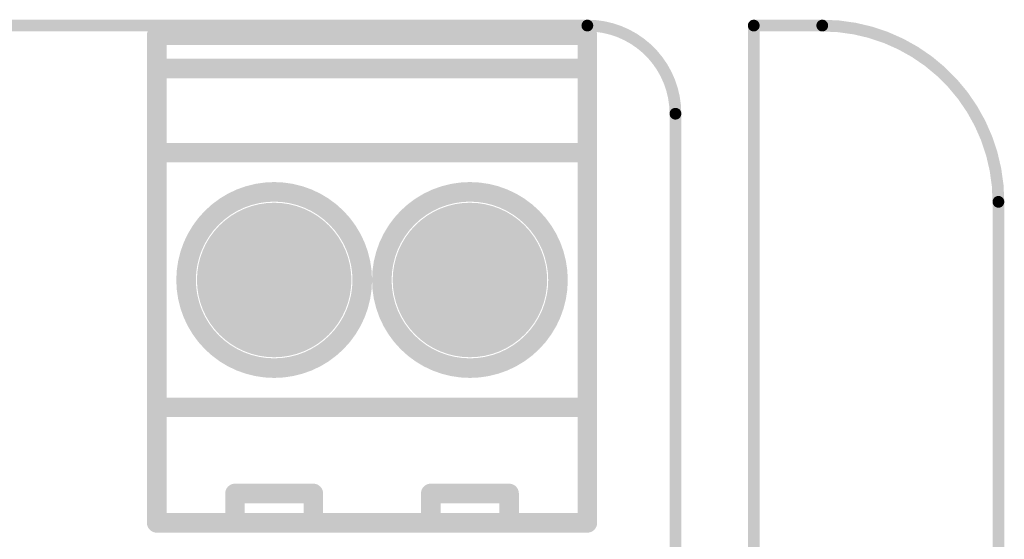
# Model space of a CAD drawing. Extents: x -0.07 to 0.95, y -0.15 to 2.1.
# Tile 14 of 14: x 0.45 to 0.95, y 1.84 to 2.1. Entities that reach past the tile are written whole.
import ezdxf

# ---------------------------------------------------------------- set-up
doc = ezdxf.new("R2010")
doc.units = 0
doc.layers.get('0').update_dxf_attribs({"linetype": 'CONTINUOUS'})
for name, color, linetype in [('gko', 6, 'CONTINUOUS'), ('gto', 2, 'CONTINUOUS'), ('gts', 1, 'CONTINUOUS')]:
    doc.layers.add(name, color=color, linetype=linetype)

# ---------------------------------------------------------------- blocks, each defined once
blk = doc.blocks.new('D11')
at = {"const_width": 0.003}
blk.add_lwpolyline([(-0.0015, 0, 1), (0.0015, 0, 1)], format="xyb", close=True, dxfattribs=at)
blk = doc.blocks.new('D10')
at = {"const_width": 0.005}
blk.add_lwpolyline([(-0.0025, 0, 1), (0.0025, 0, 1)], format="xyb", close=True, dxfattribs=at)
blk = doc.blocks.new('D68')
at = {"const_width": 0.03945}
blk.add_lwpolyline([(-0.019725, 0, 1), (0.019725, 0, 1)], format="xyb", close=True, dxfattribs=at)

msp = doc.modelspace()

# ---------------------------------------------------------------- linework, layer by layer
at = {"layer": 'gko', "color": 6, "const_width": 0.006}
for points in [[(0.16, 2.1), (0.74, 2.1)], [(0.825, 0.9764), (0.825, 2.1)], [(0.825, 2.1), (0.86, 2.1)], [(0.785, 2.055), (0.785, 2.055)], [(0.785, 2.055), (0.785, 2.055)], [(0.785, 1.06), (0.785, 2.055)], [(0.95, 2.01), (0.95, 2.01)], [(0.95, 2.01), (0.95, 2.01)], [(0.95, -0.05), (0.95, 2.01)]]:
    msp.add_lwpolyline(points, dxfattribs=at)
for points in [[(0.785, 2.055, 0.414214), (0.74, 2.1)], [(0.95, 2.01, 0.414214), (0.86, 2.1)]]:
    msp.add_lwpolyline(points, format="xyb", dxfattribs=at)
at = {"layer": 'gto', "color": 2, "const_width": 0.01}
for points in [[(0.52, 2.0951), (0.74, 2.0951)], [(0.52, 1.8461), (0.52, 2.0951)], [(0.74, 1.8461), (0.74, 2.0951)], [(0.52, 2.0781), (0.74, 2.0781)], [(0.52, 2.0351), (0.74, 2.0351)], [(0.535, 1.9701), (0.535, 1.9701)], [(0.625, 1.9701), (0.625, 1.9701)], [(0.625, 1.9701), (0.625, 1.9701)], [(0.635, 1.9701), (0.635, 1.9701)], [(0.725, 1.9701), (0.725, 1.9701)], [(0.725, 1.9701), (0.725, 1.9701)], [(0.52, 1.9051), (0.74, 1.9051)], [(0.56, 1.8611), (0.6, 1.8611)], [(0.56, 1.8461), (0.56, 1.8611)], [(0.6, 1.8461), (0.6, 1.8611)], [(0.66, 1.8611), (0.7, 1.8611)], [(0.66, 1.8461), (0.66, 1.8611)], [(0.7, 1.8461), (0.7, 1.8611)], [(0.52, 1.8461), (0.74, 1.8461)]]:
    msp.add_lwpolyline(points, dxfattribs=at)
for points in [[(0.625, 1.9701, 1), (0.535, 1.9701)], [(0.725, 1.9701, 1), (0.635, 1.9701)], [(0.535, 1.9701, 1), (0.625, 1.9701)], [(0.635, 1.9701, 1), (0.725, 1.9701)]]:
    msp.add_lwpolyline(points, format="xyb", dxfattribs=at)

# ---------------------------------------------------------------- block references
at = {"layer": 'gko'}
for p in [(0.74, 2.1), (0.74, 2.1), (0.825, 2.1), (0.825, 2.1), (0.86, 2.1), (0.86, 2.1), (0.785, 2.055), (0.785, 2.055), (0.785, 2.055), (0.785, 2.055), (0.95, 2.01), (0.95, 2.01), (0.95, 2.01), (0.95, 2.01)]:
    msp.add_blockref('D11', p, dxfattribs=at)
at = {"layer": 'gto'}
for p in [(0.52, 2.0951), (0.52, 2.0951), (0.74, 2.0951), (0.74, 2.0951), (0.52, 2.0781), (0.74, 2.0781), (0.52, 2.0351), (0.74, 2.0351), (0.535, 1.9701), (0.535, 1.9701), (0.625, 1.9701), (0.625, 1.9701), (0.625, 1.9701), (0.625, 1.9701), (0.635, 1.9701), (0.635, 1.9701), (0.725, 1.9701), (0.725, 1.9701), (0.725, 1.9701), (0.725, 1.9701), (0.52, 1.9051), (0.74, 1.9051), (0.56, 1.8611), (0.56, 1.8611), (0.6, 1.8611), (0.6, 1.8611), (0.66, 1.8611), (0.66, 1.8611), (0.7, 1.8611), (0.7, 1.8611), (0.52, 1.8461), (0.52, 1.8461), (0.56, 1.8461), (0.6, 1.8461), (0.66, 1.8461), (0.7, 1.8461), (0.74, 1.8461)]:
    msp.add_blockref('D10', p, dxfattribs=at)
at = {"layer": 'gts'}
for p in [(0.58, 1.9701), (0.68, 1.9701)]:
    msp.add_blockref('D68', p, dxfattribs=at)

doc.saveas('drawing.dxf')
